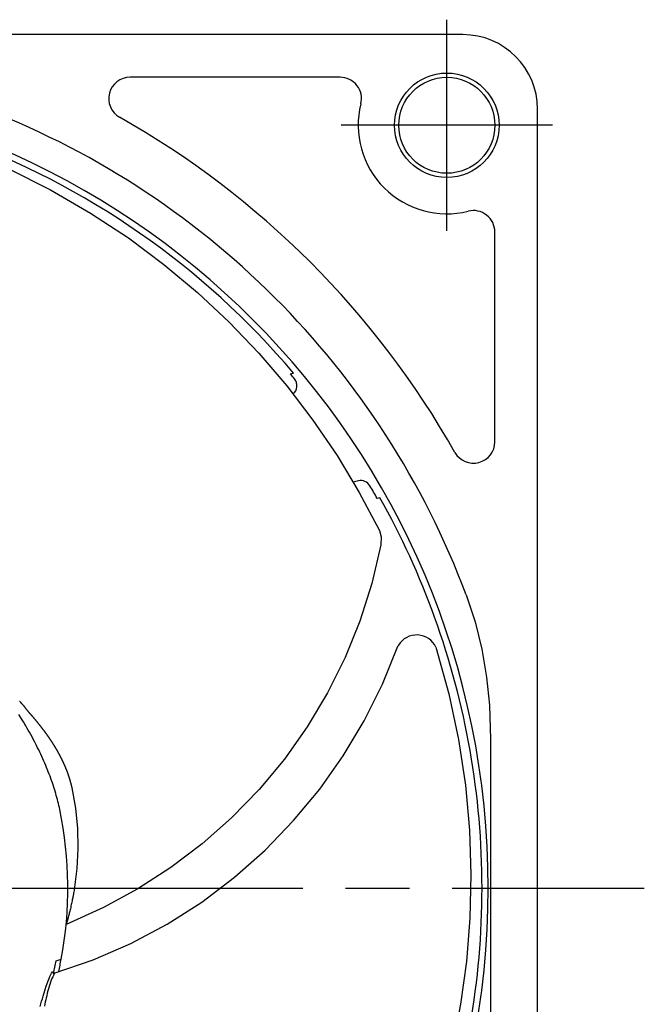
# Model space of a CAD drawing. Header units: millimetres. Extents: x 0 to 420, y 0 to 297.
# Tile 9 of 9: x 326 to 355, y 166 to 212. Entities that reach past the tile are written whole.
import ezdxf

# ---------------------------------------------------------------- set-up
doc = ezdxf.new("R2010")
doc.units = ezdxf.units.MM
doc.linetypes.add('CENTER', pattern=[27, 20, -2, 3, -2])

msp = doc.modelspace()

# ---------------------------------------------------------------- linework, layer by layer
at = {"color": 7, "linetype": 'CENTER'}
for p, q in [((345.75, 201.8), (345.75, 211.7)), ((350.7, 206.75), (340.8, 206.75)), ((265, 171), (355, 171))]:
    msp.add_line(p, q, dxfattribs=at)
at = {"color": 7}
for p, q in [((346.5, 211), (273.5, 211)), ((340.754, 209), (330.911, 209)), ((350, 134.5), (350, 207.5)), ((348, 191.911), (348, 201.754)), ((338.417, 195.099), (338.571, 195.134)), ((341.607, 190.088), (341.356, 190.03)), ((342.62, 189.296), (342.489, 189.265)), ((343.483, 182.383), (343.451, 182.327)), ((347.8, 177.961), (347.8, 164.039)), ((327.446, 167.592), (327.69, 167.672)), ((327.369, 167.01), (327.319, 166.996))]:
    msp.add_line(p, q, dxfattribs=at)
for points in [[(323.145, 205.591), (325.229, 204.704), (327.193, 203.72), (329.061, 202.639), (330.834, 201.47), (332.502, 200.225), (334.072, 198.91), (335.55, 197.525), (336.943, 196.066), (338.252, 194.535), (339.477, 192.932), (340.609, 191.268), (341.648, 189.546), (342.599, 187.752)], [(342.599, 187.752), (342.679, 187.459), (342.659, 187.079)], [(342.659, 187.079), (342.238, 185.278), (341.679, 183.515), (340.985, 181.799), (340.161, 180.142), (339.211, 178.553), (338.141, 177.043), (336.958, 175.62), (335.672, 174.294), (334.29, 173.07), (332.823, 171.957), (331.28, 170.961), (329.673, 170.085), (327.919, 169.297)], [(346.658, 184.739), (347.073, 183.48), (347.389, 182.193), (347.611, 180.887), (347.745, 179.568), (347.8, 177.961)], [(327.354, 167.017), (329.183, 167.636), (330.952, 168.402), (332.649, 169.307), (334.269, 170.344), (335.803, 171.505), (337.24, 172.78), (338.574, 174.16), (339.796, 175.636), (340.9, 177.2), (341.881, 178.842), (342.732, 180.553), (343.452, 182.33)], [(345.241, 182.29), (345.846, 180.108), (346.301, 177.959), (346.621, 175.824), (346.812, 173.709), (346.879, 171.629), (346.83, 169.582), (346.668, 167.562), (346.396, 165.564), (346.015, 163.585), (345.526, 161.629), (344.931, 159.706), (344.232, 157.82), (343.422, 155.958)], [(325.739, 179.76), (325.746, 179.752), (325.753, 179.743), (325.76, 179.735), (325.767, 179.727), (325.774, 179.718), (325.781, 179.71), (325.788, 179.702), (325.796, 179.693), (325.8, 179.688), (325.806, 179.681), (325.814, 179.673), (325.822, 179.663), (325.832, 179.653), (325.844, 179.639), (325.855, 179.626), (325.865, 179.615), (325.874, 179.606), (325.88, 179.598), (325.885, 179.593), (325.89, 179.587), (325.896, 179.58), (325.903, 179.573), (325.909, 179.565), (325.915, 179.558), (325.922, 179.55), (325.928, 179.542), (325.934, 179.534), (325.941, 179.526), (325.947, 179.518), (325.953, 179.51), (325.959, 179.502), (325.965, 179.495), (325.971, 179.487), (325.977, 179.479), (325.982, 179.472), (325.988, 179.464), (325.994, 179.456), (326, 179.449), (326.005, 179.441), (326.011, 179.434), (326.016, 179.426), (326.022, 179.419), (326.027, 179.412), (326.032, 179.404), (326.038, 179.397), (326.044, 179.389), (326.05, 179.381), (326.057, 179.372), (326.064, 179.364), (326.071, 179.355), (326.078, 179.346), (326.086, 179.337), (326.094, 179.327), (326.102, 179.317), (326.106, 179.312), (326.109, 179.309), (326.112, 179.305), (326.116, 179.3), (326.121, 179.295), (326.125, 179.289), (326.131, 179.284), (326.136, 179.277), (326.142, 179.27), (326.148, 179.263), (326.155, 179.256), (326.162, 179.248), (326.17, 179.239), (326.178, 179.23), (326.186, 179.221), (326.194, 179.211), (326.204, 179.201), (326.213, 179.19), (326.223, 179.179), (326.233, 179.167), (326.244, 179.155), (326.255, 179.143), (326.266, 179.13), (326.271, 179.124), (326.273, 179.121), (326.276, 179.118), (326.279, 179.115), (326.282, 179.112), (326.285, 179.108), (326.288, 179.104), (326.292, 179.1), (326.295, 179.096), (326.299, 179.091), (326.303, 179.086), (326.308, 179.081), (326.312, 179.076), (326.317, 179.071), (326.322, 179.065), (326.327, 179.059), (326.332, 179.053), (326.337, 179.046), (326.343, 179.04), (326.349, 179.033), (326.355, 179.026), (326.361, 179.019), (326.367, 179.011), (326.374, 179.003), (326.381, 178.995), (326.388, 178.987), (326.395, 178.978), (326.402, 178.97), (326.41, 178.961), (326.417, 178.952), (326.425, 178.942), (326.433, 178.933), (326.441, 178.923), (326.45, 178.913), (326.458, 178.902), (326.467, 178.892), (326.476, 178.881), (326.485, 178.87), (326.494, 178.859), (326.504, 178.847), (326.514, 178.836), (326.523, 178.824), (326.533, 178.812), (326.543, 178.799), (326.554, 178.787), (326.564, 178.773), (326.573, 178.763), (326.581, 178.754), (326.588, 178.745), (326.595, 178.736), (326.602, 178.727), (326.609, 178.718), (326.616, 178.709), (326.624, 178.7), (326.631, 178.691), (326.638, 178.683), (326.645, 178.674), (326.652, 178.665), (326.659, 178.656), (326.666, 178.647), (326.673, 178.639), (326.68, 178.63), (326.687, 178.621), (326.694, 178.612), (326.701, 178.603), (326.707, 178.595), (326.714, 178.586), (326.721, 178.577), (326.728, 178.569), (326.735, 178.56), (326.741, 178.551), (326.748, 178.542), (326.755, 178.534), (326.762, 178.525), (326.768, 178.516), (326.775, 178.508), (326.782, 178.499), (326.788, 178.49), (326.795, 178.482), (326.801, 178.473), (326.808, 178.465), (326.815, 178.456), (326.821, 178.447), (326.828, 178.439), (326.834, 178.43), (326.84, 178.422), (326.847, 178.413), (326.853, 178.405), (326.86, 178.396), (326.866, 178.388), (326.872, 178.379), (326.879, 178.371), (326.885, 178.362), (326.891, 178.354), (326.898, 178.345), (326.904, 178.337), (326.91, 178.328), (326.916, 178.32), (326.922, 178.311), (326.929, 178.303), (326.935, 178.295), (326.941, 178.286), (326.947, 178.278), (326.953, 178.27), (326.959, 178.261), (326.965, 178.253), (326.971, 178.244), (326.977, 178.236), (326.983, 178.228), (326.989, 178.22), (326.995, 178.211), (327.001, 178.203), (327.007, 178.195), (327.013, 178.186), (327.019, 178.178), (327.025, 178.17), (327.03, 178.162), (327.036, 178.153), (327.042, 178.145), (327.048, 178.137), (327.054, 178.129), (327.059, 178.121), (327.065, 178.112), (327.071, 178.104), (327.076, 178.096), (327.082, 178.088), (327.088, 178.08), (327.093, 178.072), (327.099, 178.064), (327.104, 178.056), (327.11, 178.048), (327.116, 178.039), (327.121, 178.031), (327.127, 178.023), (327.132, 178.015), (327.138, 178.007), (327.143, 177.999), (327.148, 177.991), (327.154, 177.983), (327.159, 177.975), (327.165, 177.967), (327.17, 177.959), (327.175, 177.951), (327.181, 177.943), (327.186, 177.935), (327.191, 177.928), (327.196, 177.92), (327.202, 177.912), (327.207, 177.904), (327.212, 177.896), (327.217, 177.888), (327.222, 177.88), (327.228, 177.872), (327.233, 177.865), (327.238, 177.857), (327.243, 177.849), (327.248, 177.841), (327.253, 177.833), (327.258, 177.825), (327.263, 177.818), (327.268, 177.81), (327.273, 177.802), (327.278, 177.794), (327.283, 177.787), (327.288, 177.779), (327.293, 177.771), (327.298, 177.764), (327.303, 177.756), (327.308, 177.748), (327.312, 177.741), (327.317, 177.733), (327.322, 177.725), (327.327, 177.718), (327.332, 177.71), (327.336, 177.702), (327.341, 177.695), (327.346, 177.687), (327.351, 177.679), (327.355, 177.672), (327.36, 177.664), (327.365, 177.657), (327.369, 177.649), (327.374, 177.642), (327.378, 177.634), (327.383, 177.627), (327.388, 177.619), (327.392, 177.612), (327.397, 177.604), (327.401, 177.597), (327.406, 177.589), (327.41, 177.582), (327.415, 177.574), (327.419, 177.567), (327.423, 177.56), (327.428, 177.552), (327.432, 177.545), (327.437, 177.537), (327.441, 177.53), (327.445, 177.523), (327.45, 177.515), (327.454, 177.508), (327.458, 177.501), (327.462, 177.493), (327.467, 177.486), (327.471, 177.479), (327.475, 177.471), (327.479, 177.464), (327.484, 177.457), (327.488, 177.45), (327.492, 177.442), (327.496, 177.435), (327.5, 177.428), (327.504, 177.421), (327.508, 177.413), (327.512, 177.406), (327.517, 177.399), (327.521, 177.392), (327.525, 177.385), (327.529, 177.378), (327.533, 177.37), (327.537, 177.363), (327.541, 177.356), (327.544, 177.349), (327.548, 177.342), (327.552, 177.335), (327.556, 177.328), (327.56, 177.321), (327.564, 177.314), (327.568, 177.307), (327.572, 177.3), (327.575, 177.293), (327.58, 177.284), (327.585, 177.275), (327.589, 177.267), (327.594, 177.258), (327.599, 177.249), (327.604, 177.24), (327.608, 177.231), (327.613, 177.222), (327.618, 177.214), (327.622, 177.205), (327.627, 177.196), (327.631, 177.187), (327.636, 177.178), (327.641, 177.169), (327.645, 177.161), (327.65, 177.152), (327.654, 177.143), (327.659, 177.134), (327.663, 177.125), (327.668, 177.117), (327.672, 177.108), (327.677, 177.099), (327.681, 177.09), (327.685, 177.081), (327.69, 177.073), (327.694, 177.064), (327.699, 177.055), (327.703, 177.046), (327.707, 177.038), (327.711, 177.029), (327.716, 177.02), (327.72, 177.011), (327.724, 177.002), (327.729, 176.994), (327.733, 176.985), (327.737, 176.976), (327.741, 176.967), (327.745, 176.959), (327.749, 176.95), (327.754, 176.941), (327.758, 176.932), (327.762, 176.924), (327.766, 176.915), (327.77, 176.906), (327.774, 176.897), (327.778, 176.889), (327.782, 176.88), (327.786, 176.871), (327.79, 176.862), (327.794, 176.854), (327.798, 176.845), (327.802, 176.836), (327.806, 176.827), (327.81, 176.819), (327.814, 176.81), (327.818, 176.801), (327.821, 176.793), (327.825, 176.784), (327.829, 176.775), (327.833, 176.767), (327.837, 176.758), (327.84, 176.749), (327.844, 176.74), (327.848, 176.732), (327.852, 176.723), (327.855, 176.714), (327.859, 176.706), (327.863, 176.697), (327.866, 176.688), (327.87, 176.68), (327.874, 176.671), (327.877, 176.662), (327.881, 176.654), (327.884, 176.645), (327.888, 176.636), (327.892, 176.628), (327.895, 176.619), (327.899, 176.61), (327.902, 176.602), (327.906, 176.593), (327.909, 176.584), (327.913, 176.576), (327.916, 176.567), (327.919, 176.559), (327.923, 176.55), (327.926, 176.541), (327.93, 176.533), (327.933, 176.524), (327.936, 176.515), (327.94, 176.507), (327.943, 176.498), (327.946, 176.49), (327.949, 176.481), (327.953, 176.472), (327.956, 176.464), (327.959, 176.455), (327.962, 176.447), (327.966, 176.438), (327.969, 176.429), (327.972, 176.421), (327.975, 176.412), (327.978, 176.404), (327.981, 176.395), (327.984, 176.386), (327.988, 176.378), (327.991, 176.369), (327.994, 176.361), (327.997, 176.352), (328, 176.344), (328.003, 176.335), (328.006, 176.327), (328.009, 176.318), (328.012, 176.309), (328.015, 176.301), (328.017, 176.292), (328.02, 176.284), (328.023, 176.275), (328.026, 176.267), (328.029, 176.258), (328.032, 176.25), (328.035, 176.241), (328.038, 176.233), (328.04, 176.224), (328.043, 176.216), (328.046, 176.207), (328.049, 176.199), (328.051, 176.19), (328.054, 176.182), (328.057, 176.173), (328.06, 176.165), (328.062, 176.156), (328.065, 176.148), (328.068, 176.139), (328.07, 176.131), (328.073, 176.122), (328.075, 176.114), (328.078, 176.105), (328.081, 176.097), (328.083, 176.088), (328.086, 176.08), (328.088, 176.071), (328.091, 176.063), (328.093, 176.054), (328.096, 176.046), (328.098, 176.037), (328.101, 176.029), (328.103, 176.021), (328.105, 176.012), (328.108, 176.004), (328.11, 175.995), (328.113, 175.987), (328.115, 175.978), (328.117, 175.97), (328.12, 175.962), (328.122, 175.953), (328.124, 175.945), (328.126, 175.936), (328.129, 175.928), (328.131, 175.92), (328.133, 175.911), (328.135, 175.903), (328.138, 175.894), (328.14, 175.886), (328.142, 175.878), (328.144, 175.869), (328.146, 175.861), (328.148, 175.852), (328.15, 175.844), (328.153, 175.836), (328.155, 175.827), (328.157, 175.819), (328.159, 175.811), (328.161, 175.802), (328.163, 175.794), (328.165, 175.786), (328.167, 175.777), (328.169, 175.769), (328.171, 175.761), (328.173, 175.752), (328.175, 175.744), (328.177, 175.736), (328.178, 175.727), (328.18, 175.719), (328.182, 175.711), (328.184, 175.702)], [(327.619, 174.682), (327.6, 174.774), (327.579, 174.866), (327.557, 174.96), (327.534, 175.054), (327.51, 175.148), (327.484, 175.244), (327.457, 175.34), (327.429, 175.438), (327.4, 175.535), (327.37, 175.634), (327.339, 175.734), (327.306, 175.834), (327.272, 175.934), (327.237, 176.036), (327.2, 176.138), (327.163, 176.241), (327.124, 176.345), (327.084, 176.446), (327.045, 176.546), (327.004, 176.647), (326.962, 176.749), (326.918, 176.851), (326.874, 176.954), (326.828, 177.058), (326.78, 177.163), (326.731, 177.269), (326.682, 177.374), (326.633, 177.476), (326.583, 177.577), (326.534, 177.675), (326.485, 177.772), (326.433, 177.872), (326.379, 177.975), (326.322, 178.082), (326.262, 178.192), (326.202, 178.299), (326.143, 178.404), (326.084, 178.506), (326.026, 178.605), (325.982, 178.68), (325.917, 178.788), (325.828, 178.933), (325.756, 179.049), (325.706, 179.13)], [(328.184, 175.702), (328.357, 174.739), (328.449, 173.793), (328.468, 172.854), (328.42, 171.923), (328.273, 170.796)], [(328.273, 170.796), (328.267, 170.765), (328.262, 170.735), (328.256, 170.702), (328.249, 170.666), (328.242, 170.627), (328.234, 170.585), (328.226, 170.541), (328.217, 170.495), (328.207, 170.445), (328.196, 170.393), (328.185, 170.338), (328.173, 170.281), (328.16, 170.221), (328.146, 170.159), (328.131, 170.094), (328.116, 170.026), (328.103, 169.973), (328.091, 169.921), (328.079, 169.871), (328.067, 169.822), (328.055, 169.775), (328.044, 169.73), (328.032, 169.686), (328.021, 169.645), (328.012, 169.612), (328.003, 169.577), (327.992, 169.538), (327.98, 169.496), (327.966, 169.451), (327.952, 169.403), (327.936, 169.352), (327.919, 169.297)], [(327.23, 167.017), (327.273, 167.076), (327.302, 167.075), (327.319, 166.996)], [(326.696, 165.449), (326.734, 165.574), (326.771, 165.696), (326.808, 165.814), (326.843, 165.929), (326.891, 166.085), (326.941, 166.245), (326.989, 166.393), (327.034, 166.528), (327.077, 166.651), (327.118, 166.761), (327.157, 166.859), (327.194, 166.944), (327.23, 167.017)], [(327.338, 166.928), (327.293, 166.844), (327.255, 166.763), (327.222, 166.683), (327.186, 166.585), (327.15, 166.479), (327.121, 166.383), (327.092, 166.282), (327.063, 166.176), (327.035, 166.065), (327.008, 165.95), (326.985, 165.852), (326.965, 165.758), (326.944, 165.66), (326.923, 165.56), (326.902, 165.456)], [(327.319, 166.996), (327.349, 167.015), (327.369, 167.011)]]:
    msp.add_lwpolyline(points, dxfattribs=at)
for radius in [2.45, 2.25]:
    msp.add_circle((345.75, 206.75), radius, dxfattribs=at)
for centre, radius, start, end in [((346.5, 207.5), 3.5, 0, 90), ((310, 171), 37.691, 0, 90), ((330.911, 208), 1, 90, 240.5271), ((340.754, 208), 1, 345.953, 90), ((345.75, 206.75), 4.15, 165.953, 284.047), ((310, 171), 39.148, 20.5453, 69.4547), ((310, 171), 41.5, 29.4729, 60.5271), ((310, 171), 37.4, 40.1885, 70.1518), ((347, 201.754), 1, 0, 104.047), ((310, 171), 37.26, 39.8253, 40.2991), ((338.232, 194.543), 0.5, 308.6759, 39.8253), ((347, 191.911), 1, 209.4729, 0), ((341.719, 189.601), 0.5, 30.3882, 103), ((310, 171), 37.271, 29.3449, 30.3882), ((310, 171), 37.4, 19.8482, 29.287), ((310, 171), 37.4, 0, 19.8482), ((344.337, 181.862), 1, 25.3041, 148.6), ((310, 171), 18, 349.3451, 11.8046), ((310, 171), 37.691, 270, 0), ((310, 171), 37.4, 340.1518, 0), ((310.007, 170.999), 17.769, 346.9812, 348.9465), ((310, 171), 18, 347.4228, 349.3451), ((327.071, 167.093), 0.313, 328.3158, 339.5245), ((327.311, 167.006), 0.0584, 336.719, 4.3902)]:
    msp.add_arc(centre, radius, start, end, dxfattribs=at)

doc.saveas('drawing.dxf')
